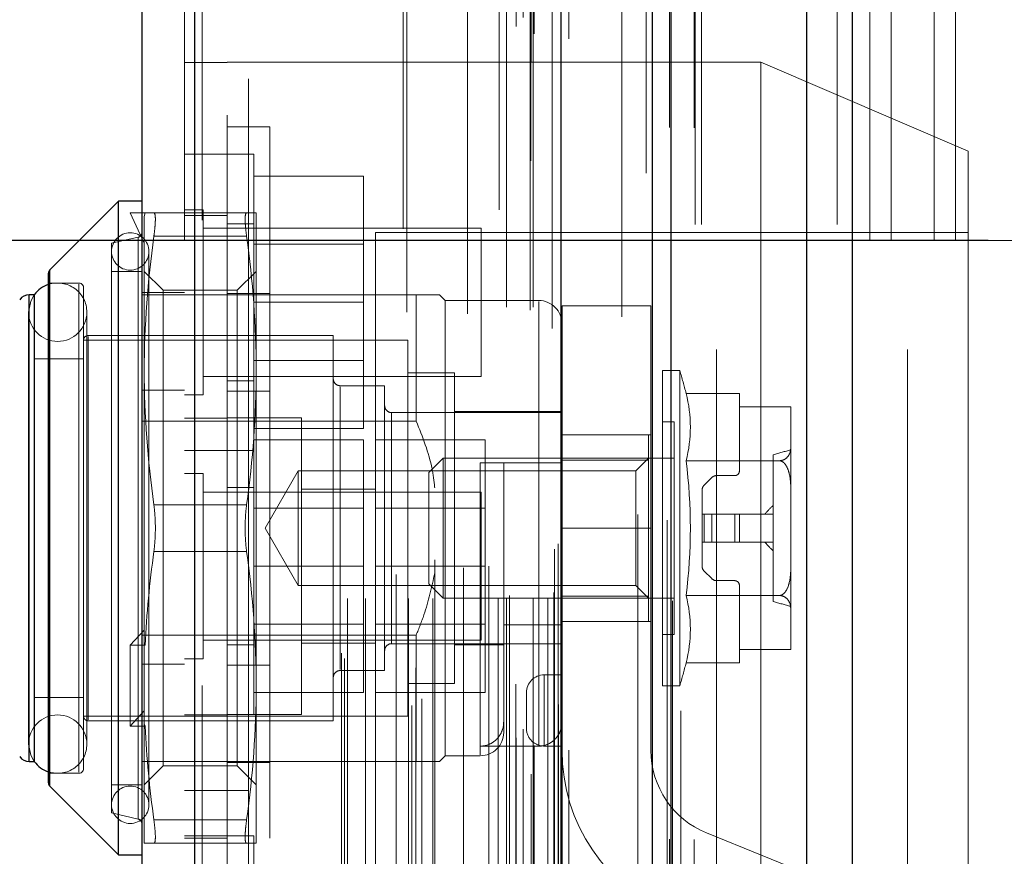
# Model space of a CAD drawing. Header units: inches. Extents: x 0.2 to 10.7, y 0.2 to 7.9.
# Tile 79 of 105: x 6.169 to 6.308, y 3.021 to 3.139. Entities that reach past the tile are written whole.
import ezdxf

# ---------------------------------------------------------------- set-up
doc = ezdxf.new("R2010")
doc.units = ezdxf.units.IN
doc.header["$MEASUREMENT"] = 0
doc.linetypes.add('HIDDEN', pattern=[0.07500000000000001, 0.05, -0.025])
doc.layers.add('DIMENSIONS', color=140, linetype='Continuous')
doc.styles.add('SLDTEXTSTYLE0', font='TXT', dxfattribs={"width": 0.7})
doc.dimstyles.new('SLDDIMSTYLE0', dxfattribs={"dimtxt": 0.0849609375, "dimasz": 0.13, "dimexe": 0, "dimexo": 0.0625, "dimgap": 0.021240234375, "dimtad": 0, "dimtih": 1, "dimtoh": 1, "dimlfac": 12, "dimrnd": 1e-09, "dimzin": 12, "dimdsep": 46, "dimtxsty": 'SLDTEXTSTYLE0', "dimsah": 1, "dimcen": 0.09, "dimadec": 0, "dimazin": 3, "dimtfac": 1, "dimtofl": 0, "dimtmove": 0, "dimatfit": 3, "dimfxl": 0, "dimfrac": 2, "dimtolj": 1, "dimtzin": 12, "dimarcsym": 0})
doc.dimstyles.new('SLDDIMSTYLE1', dxfattribs={"dimtxt": 0.0849609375, "dimasz": 0.13, "dimexe": 0, "dimexo": 0.0625, "dimgap": 0.021240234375, "dimtad": 0, "dimtih": 1, "dimtoh": 1, "dimlfac": 12, "dimrnd": 1e-09, "dimzin": 12, "dimdsep": 46, "dimtxsty": 'SLDTEXTSTYLE0', "dimsah": 1, "dimcen": 0.09, "dimadec": 0, "dimazin": 3, "dimtfac": 1, "dimtmove": 0, "dimatfit": 0, "dimfxl": 0, "dimfrac": 2, "dimtolj": 1, "dimtzin": 12, "dimarcsym": 0})

# ---------------------------------------------------------------- blocks, each defined once
blk = doc.blocks.new('_D_17')
at = {"layer": 'DIMENSIONS'}
for p, q in [((5.902557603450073, 3.107911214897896), (5.902557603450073, 3.357911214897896)), ((6.238682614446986, 3.107911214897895), (5.777557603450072, 3.107911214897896)), ((6.234052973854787, 2.904161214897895), (5.777557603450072, 2.904161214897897)), ((5.902557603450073, 2.670320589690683), (5.902557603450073, 2.904161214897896)), ((5.375091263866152, 2.670320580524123), (5.346561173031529, 2.670320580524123)), ((5.346561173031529, 2.670320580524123), (5.346561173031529, 2.535289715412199)), ((5.627560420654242, 2.670320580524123), (5.656090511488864, 2.670320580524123)), ((5.656090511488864, 2.670320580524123), (5.656090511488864, 2.535289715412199)), ((5.780733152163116, 2.670320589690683), (5.902557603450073, 2.670320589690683)), ((5.346561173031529, 2.535289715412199), (5.375091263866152, 2.535289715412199)), ((5.656090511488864, 2.535289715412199), (5.627560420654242, 2.535289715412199))]:
    blk.add_line(p, q, dxfattribs=at)
for points in [[(5.902557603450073, 3.107911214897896), (5.922557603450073, 3.237911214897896), (5.882557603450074, 3.237911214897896)], [(5.902557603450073, 2.904161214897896), (5.882557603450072, 2.774161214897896), (5.922557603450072, 2.774161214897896)]]:
    blk.add_solid(points, dxfattribs=at)
at = {"layer": 'DIMENSIONS', "char_height": 0.08333333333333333, "attachment_point": 1, "style": 'SLDTEXTSTYLE0'}
for s, insert in [('2.45', (5.375091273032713, 2.796762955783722)), ('62.1', (5.375091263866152, 2.642712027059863))]:
    blk.add_mtext(s, dxfattribs=dict(at, insert=insert))
blk = doc.blocks.new('_D_18')
at = {"layer": 'DIMENSIONS'}
for p, q in [((6.305307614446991, 4.648244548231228), (5.777557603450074, 4.64824454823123)), ((5.902557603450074, 4.648244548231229), (5.902557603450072, 4.081636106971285)), ((5.740983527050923, 3.927585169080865), (5.7124534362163, 3.927585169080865)), ((5.7124534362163, 3.927585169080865), (5.7124534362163, 3.792554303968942)), ((6.064131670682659, 3.927585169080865), (6.092661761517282, 3.927585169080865)), ((6.092661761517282, 3.927585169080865), (6.092661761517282, 3.792554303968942)), ((5.7124534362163, 3.792554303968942), (5.740983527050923, 3.792554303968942)), ((6.092661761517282, 3.792554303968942), (6.064131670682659, 3.792554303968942)), ((5.902557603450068, 3.107911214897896), (5.90255760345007, 3.773534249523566)), ((6.305307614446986, 3.107911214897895), (5.777557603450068, 3.107911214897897))]:
    blk.add_line(p, q, dxfattribs=at)
for points in [[(5.902557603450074, 4.648244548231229), (5.882557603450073, 4.518244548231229), (5.922557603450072, 4.518244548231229)], [(5.902557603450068, 3.107911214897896), (5.922557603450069, 3.237911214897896), (5.88255760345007, 3.237911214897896)]]:
    blk.add_solid(points, dxfattribs=at)
at = {"layer": 'DIMENSIONS', "char_height": 0.08333333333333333, "attachment_point": 1, "style": 'SLDTEXTSTYLE0'}
for s, insert in [('18.48', (5.740983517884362, 4.054027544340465)), ('469.5', (5.740983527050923, 3.899976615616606))]:
    blk.add_mtext(s, dxfattribs=dict(at, insert=insert))
blk = doc.blocks.new('_D_19')
at = {"layer": 'DIMENSIONS'}
for p, q in [((6.208099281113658, 4.763494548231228), (5.289937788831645, 4.763494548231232)), ((5.414937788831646, 4.763494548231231), (5.414937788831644, 4.155225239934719)), ((5.253363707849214, 4.025094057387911), (5.224833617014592, 4.025094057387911)), ((5.224833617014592, 4.025094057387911), (5.224833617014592, 3.890063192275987)), ((5.576511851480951, 4.025094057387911), (5.605041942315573, 4.025094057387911)), ((5.605041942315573, 4.025094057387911), (5.605041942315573, 3.890063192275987)), ((5.224833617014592, 3.890063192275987), (5.253363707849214, 3.890063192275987)), ((5.605041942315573, 3.890063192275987), (5.576511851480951, 3.890063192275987)), ((5.41493778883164, 2.992577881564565), (5.414937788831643, 3.73601227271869)), ((6.208099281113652, 2.992577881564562), (5.289937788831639, 2.992577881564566))]:
    blk.add_line(p, q, dxfattribs=at)
for points in [[(5.414937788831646, 4.763494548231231), (5.394937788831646, 4.633494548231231), (5.434937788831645, 4.633494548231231)], [(5.41493778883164, 2.992577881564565), (5.434937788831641, 3.122577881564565), (5.394937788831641, 3.122577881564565)]]:
    blk.add_solid(points, dxfattribs=at)
at = {"layer": 'DIMENSIONS', "char_height": 0.08333333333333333, "attachment_point": 1, "style": 'SLDTEXTSTYLE0'}
for s, insert in [('21.25', (5.253363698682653, 4.151536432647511)), ('539.8', (5.253363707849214, 3.997485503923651)), ('OPENING', (5.152900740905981, 3.843434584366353))]:
    blk.add_mtext(s, dxfattribs=dict(at, insert=insert))

msp = doc.modelspace()

# ---------------------------------------------------------------- linework, layer by layer
at = {"color": 7, "linetype": 'Continuous', "lineweight": 25}
for p, q in [((6.28617525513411, 4.85599066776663), (6.28617525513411, 2.910161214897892)), ((6.279811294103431, 2.910161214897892), (6.279811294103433, 4.854810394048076)), ((6.258099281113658, 2.910161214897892), (6.258099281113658, 4.845577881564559)), ((6.260735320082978, 2.910161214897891), (6.260735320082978, 4.845836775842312)), ((6.245296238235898, 2.936265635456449), (6.245296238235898, 4.819873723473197)), ((6.193775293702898, 2.9453501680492), (6.193775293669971, 4.810789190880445)), ((6.186338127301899, 4.80784404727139), (6.186338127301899, 2.948295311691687)), ((6.183057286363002, 3.113421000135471), (6.173406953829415, 3.103770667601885)), ((6.186338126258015, 3.113421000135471), (6.183057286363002, 3.113421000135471)), ((6.183057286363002, 3.021557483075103), (6.183057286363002, 3.113421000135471)), ((6.173214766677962, 3.031671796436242), (6.173214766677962, 3.103306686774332)), ((6.173406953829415, 3.03120781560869), (6.173406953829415, 3.103770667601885)), ((6.1712167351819, 3.100297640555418), (6.170505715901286, 3.100297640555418)), ((6.170505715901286, 3.034680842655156), (6.170505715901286, 3.100297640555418)), ((6.171246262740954, 3.034680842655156), (6.171246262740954, 3.100297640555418)), ((6.170505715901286, 3.034680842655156), (6.1712167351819, 3.034680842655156)), ((6.173406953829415, 3.031207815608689), (6.183057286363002, 3.021557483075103)), ((6.183057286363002, 3.021557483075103), (6.186338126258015, 3.021557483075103))]:
    msp.add_line(p, q, dxfattribs=at)
at = {"color": 7, "linetype": 'HIDDEN', "lineweight": 18}
for p, q in [((6.28617525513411, 4.85599066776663), (6.28617525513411, 2.910161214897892)), ((6.28617525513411, 2.910161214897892), (6.28617525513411, 4.855990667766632)), ((6.28617525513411, 2.910161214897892), (6.28617525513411, 4.855990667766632)), ((6.279811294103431, 2.910161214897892), (6.279811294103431, 4.854810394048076)), ((6.284053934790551, 2.910161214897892), (6.284053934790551, 4.854810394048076)), ((6.284053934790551, 2.910161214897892), (6.284053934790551, 4.854810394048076)), ((6.260735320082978, 2.910161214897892), (6.260735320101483, 4.845836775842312)), ((6.264099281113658, 2.910161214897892), (6.264099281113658, 4.845577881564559)), ((6.264977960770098, 2.910161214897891), (6.264977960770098, 4.845836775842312)), ((6.264977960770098, 2.910161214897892), (6.264977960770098, 4.845836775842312)), ((6.260481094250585, 2.923795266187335), (6.260481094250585, 4.832344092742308)), ((6.241070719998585, 2.932931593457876), (6.241070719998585, 4.823207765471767)), ((6.24107071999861, 2.932931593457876), (6.24107071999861, 4.823207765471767)), ((6.246338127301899, 2.936265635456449), (6.246338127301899, 4.819873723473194)), ((6.238932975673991, 2.938000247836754), (6.238932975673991, 4.818139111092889)), ((6.240986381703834, 4.819113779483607), (6.240986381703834, 2.93702557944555)), ((6.241496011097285, 2.936935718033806), (6.24149601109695, 4.819203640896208)), ((6.239925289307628, 2.939255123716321), (6.239925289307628, 4.816922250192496)), ((6.257225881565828, 4.817390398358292), (6.257225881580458, 2.938753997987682)), ((6.257225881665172, 4.817388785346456), (6.257225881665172, 2.938762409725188)), ((6.245371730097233, 2.941749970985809), (6.245371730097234, 4.814389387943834)), ((6.24539854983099, 2.941959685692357), (6.24539854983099, 4.814179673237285)), ((6.224258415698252, 2.942563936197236), (6.224258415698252, 4.813575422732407)), ((6.225689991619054, 2.943488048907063), (6.225689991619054, 4.812647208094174)), ((6.244920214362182, 2.942713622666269), (6.244920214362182, 4.813425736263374)), ((6.244920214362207, 2.942713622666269), (6.244920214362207, 4.813425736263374)), ((6.23653512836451, 4.812234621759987), (6.23653512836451, 2.943912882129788)), ((6.193775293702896, 4.810789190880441), (6.193775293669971, 2.945350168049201)), ((6.194817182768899, 2.9453501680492), (6.194817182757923, 4.810789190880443)), ((6.194817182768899, 4.810789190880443), (6.194817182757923, 2.945350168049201)), ((6.238901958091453, 2.94554737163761), (6.238901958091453, 4.810591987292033)), ((6.22307799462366, 4.809542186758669), (6.22307799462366, 2.946592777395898)), ((6.224842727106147, 2.947866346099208), (6.224842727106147, 4.808273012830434)), ((6.192338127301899, 4.807844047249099), (6.192338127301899, 2.948295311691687)), ((6.214825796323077, 2.949168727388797), (6.214825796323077, 4.806970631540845)), ((6.214393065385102, 2.949899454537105), (6.214393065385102, 4.806239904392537)), ((6.253789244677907, 4.806088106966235), (6.253789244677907, 2.950026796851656)), ((6.215226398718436, 2.95761668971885), (6.215226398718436, 4.798522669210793)), ((6.21522639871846, 2.95761668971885), (6.21522639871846, 4.798522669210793)), ((6.217758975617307, 2.95761668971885), (6.217758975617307, 4.798522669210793)), ((6.223793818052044, 2.957616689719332), (6.223793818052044, 4.798522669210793)), ((6.22723883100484, 2.95761668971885), (6.22723883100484, 4.798522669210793)), ((6.23640944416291, 2.95761668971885), (6.23640944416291, 4.798522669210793)), ((6.237582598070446, 4.798522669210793), (6.237582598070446, 2.95761668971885)), ((6.23758259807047, 2.95761668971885), (6.23758259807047, 4.798522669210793)), ((6.241332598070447, 2.95761668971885), (6.241332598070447, 4.798522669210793)), ((6.241332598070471, 4.798522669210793), (6.241332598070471, 2.95761668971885)), ((6.243406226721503, 2.95761668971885), (6.243406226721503, 4.798522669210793)), ((6.243406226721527, 2.95761668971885), (6.243406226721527, 4.798522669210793)), ((6.223581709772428, 4.797858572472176), (6.223581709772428, 2.958281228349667)), ((6.232110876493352, 4.79762135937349), (6.232110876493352, 2.958516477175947)), ((6.237999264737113, 2.958033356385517), (6.237999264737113, 4.798106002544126)), ((6.24091593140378, 4.798106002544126), (6.24091593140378, 2.958033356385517)), ((6.244249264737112, 2.958450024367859), (6.244249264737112, 4.797689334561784)), ((6.244249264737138, 2.958450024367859), (6.244249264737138, 4.797689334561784)), ((6.222067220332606, 2.960982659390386), (6.222067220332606, 4.795156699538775)), ((6.244004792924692, 4.795528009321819), (6.244004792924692, 2.960611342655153)), ((6.227507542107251, 2.963020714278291), (6.227507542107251, 4.793125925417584)), ((6.231563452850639, 2.96191187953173), (6.231563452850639, 4.794227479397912)), ((6.231563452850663, 2.96191187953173), (6.231563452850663, 4.794227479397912)), ((6.235118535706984, 2.962157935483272), (6.235118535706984, 4.793969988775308)), ((6.244319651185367, 2.964529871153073), (6.244319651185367, 4.79160948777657)), ((6.244319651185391, 2.964529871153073), (6.244319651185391, 4.79160948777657)), ((6.244866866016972, 2.965302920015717), (6.244866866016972, 4.790836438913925)), ((6.244866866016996, 2.965302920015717), (6.244866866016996, 4.790836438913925)), ((6.260192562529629, 2.968614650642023), (6.260192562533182, 4.787490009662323)), ((6.25605875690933, 2.969393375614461), (6.25605875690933, 4.786745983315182)), ((6.267099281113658, 2.992577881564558), (6.267099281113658, 4.763494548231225)), ((6.267099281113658, 2.992577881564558), (6.267099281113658, 4.763494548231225)), ((6.267099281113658, 2.992577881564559), (6.267099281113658, 4.763494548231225)), ((6.267099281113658, 2.992577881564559), (6.267099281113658, 4.763494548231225)), ((6.198338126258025, 4.725528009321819), (6.198338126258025, 3.030611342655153)), ((6.201338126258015, 3.030611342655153), (6.201338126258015, 4.725528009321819)), ((6.201338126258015, 3.030611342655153), (6.201338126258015, 4.725528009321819)), ((6.201338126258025, 4.725528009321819), (6.201338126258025, 3.030611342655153)), ((6.201338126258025, 4.725528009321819), (6.201338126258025, 3.030611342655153)), ((6.288682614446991, 3.107911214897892), (6.288682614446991, 3.659744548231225)), ((6.288682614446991, 3.107911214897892), (6.288682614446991, 3.659744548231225)), ((6.291682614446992, 3.107911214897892), (6.291682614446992, 3.659744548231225)), ((6.297682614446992, 3.107911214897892), (6.297682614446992, 3.659744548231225)), ((6.300682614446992, 3.107911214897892), (6.300682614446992, 3.659744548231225)), ((6.300682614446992, 3.107911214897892), (6.300682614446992, 3.659744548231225)), ((6.293932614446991, 2.992577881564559), (6.293932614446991, 3.309869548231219)), ((6.198338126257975, 3.132930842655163), (6.192338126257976, 3.132930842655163)), ((6.273338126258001, 3.132972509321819), (6.198338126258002, 3.132972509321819)), ((6.273338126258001, 3.132972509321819), (6.273338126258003, 3.062139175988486)), ((6.302504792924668, 3.120472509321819), (6.273338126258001, 3.132972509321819)), ((6.204338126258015, 3.123905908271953), (6.198338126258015, 3.123905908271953)), ((6.204338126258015, 3.123905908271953), (6.204338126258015, 3.01107257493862)), ((6.198338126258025, 3.120055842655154), (6.192338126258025, 3.120055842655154)), ((6.202088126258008, 3.120055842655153), (6.198338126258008, 3.120055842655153)), ((6.202088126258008, 3.078389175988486), (6.202088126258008, 3.120055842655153)), ((6.302504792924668, 3.120472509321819), (6.302504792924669, 3.062139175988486)), ((6.202088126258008, 3.116972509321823), (6.217504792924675, 3.116972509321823)), ((6.217504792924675, 3.099222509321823), (6.217504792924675, 3.116972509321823)), ((6.184697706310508, 3.111780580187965), (6.186666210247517, 3.107516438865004)), ((6.186795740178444, 3.111780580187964), (6.184697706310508, 3.111780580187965)), ((6.186795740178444, 3.111780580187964), (6.186666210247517, 3.111291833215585)), ((6.188023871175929, 3.111780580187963), (6.201056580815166, 3.111780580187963)), ((6.198338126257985, 3.111430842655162), (6.192338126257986, 3.111430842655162)), ((6.194942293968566, 3.112243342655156), (6.192338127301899, 3.112243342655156)), ((6.194942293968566, 3.086201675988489), (6.194942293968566, 3.112243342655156)), ((6.202414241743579, 3.089634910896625), (6.202414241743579, 3.111780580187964)), ((6.186666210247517, 3.089634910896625), (6.186666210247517, 3.111291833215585)), ((6.202088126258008, 3.110264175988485), (6.198338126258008, 3.110264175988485)), ((6.234004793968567, 3.109639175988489), (6.194942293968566, 3.109639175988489)), ((6.219171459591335, 3.109014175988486), (6.219171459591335, 3.015264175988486)), ((6.302504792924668, 3.109014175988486), (6.219171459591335, 3.109014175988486)), ((6.234004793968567, 3.088805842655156), (6.234004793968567, 3.109639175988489)), ((6.185829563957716, 3.108382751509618), (6.182073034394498, 3.107515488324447)), ((6.182073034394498, 3.027462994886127), (6.182073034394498, 3.107515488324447)), ((6.185829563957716, 3.108345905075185), (6.185829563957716, 3.02663257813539)), ((6.188023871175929, 3.10849974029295), (6.201056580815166, 3.108499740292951)), ((6.188023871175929, 3.108499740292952), (6.201056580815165, 3.108499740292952)), ((6.217504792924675, 3.107385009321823), (6.202088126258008, 3.107385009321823)), ((6.288682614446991, 3.107911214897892), (6.264099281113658, 3.107911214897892)), ((6.291682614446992, 3.107911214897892), (6.288682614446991, 3.107911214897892)), ((6.300682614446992, 3.107911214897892), (6.291682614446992, 3.107911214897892)), ((6.355307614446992, 3.107911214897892), (6.300682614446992, 3.107911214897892)), ((6.187322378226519, 3.028611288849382), (6.187322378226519, 3.106367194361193)), ((6.173406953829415, 3.103770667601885), (6.173406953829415, 3.067489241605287)), ((6.186338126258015, 3.103578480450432), (6.182073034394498, 3.103578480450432)), ((6.189330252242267, 3.100914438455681), (6.186666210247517, 3.103578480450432)), ((6.202414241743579, 3.103578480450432), (6.199750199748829, 3.100914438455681)), ((6.17747985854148, 3.101938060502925), (6.173214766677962, 3.101938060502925)), ((6.17747985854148, 3.101791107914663), (6.17747985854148, 3.033187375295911)), ((6.170505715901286, 3.100297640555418), (6.170505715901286, 3.067489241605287)), ((6.171246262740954, 3.100297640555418), (6.1712167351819, 3.100297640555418)), ((6.178136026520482, 3.033696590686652), (6.178136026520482, 3.101281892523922)), ((6.22488799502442, 3.100297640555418), (6.186338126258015, 3.100297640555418)), ((6.192338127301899, 3.100597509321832), (6.186338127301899, 3.100597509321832)), ((6.189330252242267, 3.05077664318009), (6.189330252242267, 3.100914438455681)), ((6.199750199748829, 3.100914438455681), (6.189330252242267, 3.100914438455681)), ((6.204338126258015, 3.100447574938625), (6.198338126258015, 3.100447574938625)), ((6.199750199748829, 3.05077664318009), (6.199750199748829, 3.100914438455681)), ((6.22488799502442, 3.082523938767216), (6.22488799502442, 3.100297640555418)), ((6.228989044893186, 3.099477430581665), (6.228168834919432, 3.100297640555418)), ((6.202088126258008, 3.099222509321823), (6.217504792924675, 3.099222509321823)), ((6.217504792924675, 3.081472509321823), (6.217504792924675, 3.099222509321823)), ((6.228989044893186, 3.035501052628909), (6.228989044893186, 3.099477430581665)), ((6.242112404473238, 3.099477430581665), (6.228989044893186, 3.099477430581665)), ((6.242112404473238, 3.036848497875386), (6.242112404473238, 3.099326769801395)), ((6.170396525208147, 3.097837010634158), (6.170396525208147, 3.037141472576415)), ((6.178598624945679, 3.037141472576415), (6.178598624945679, 3.097837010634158)), ((6.245393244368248, 3.067490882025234), (6.245393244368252, 3.098740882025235)), ((6.257893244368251, 3.098740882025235), (6.245393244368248, 3.098740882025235)), ((6.257893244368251, 3.067490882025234), (6.257893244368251, 3.098740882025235)), ((6.223739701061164, 3.093900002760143), (6.178136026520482, 3.093900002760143)), ((6.213241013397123, 3.094556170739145), (6.178792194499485, 3.094556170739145)), ((6.178792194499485, 3.09440789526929), (6.178792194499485, 3.040570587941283)), ((6.213241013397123, 3.040422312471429), (6.213241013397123, 3.094556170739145)), ((6.223739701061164, 3.041078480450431), (6.223739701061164, 3.093900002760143)), ((6.178136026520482, 3.091275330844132), (6.171246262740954, 3.091275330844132)), ((6.202088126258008, 3.091060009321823), (6.217504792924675, 3.091060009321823)), ((6.186666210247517, 3.0512705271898), (6.186666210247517, 3.089634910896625)), ((6.202414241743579, 3.045343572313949), (6.202414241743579, 3.089634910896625)), ((6.23030138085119, 3.089306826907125), (6.223739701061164, 3.089306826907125)), ((6.23030138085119, 3.04567165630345), (6.23030138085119, 3.089306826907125)), ((6.259500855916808, 3.045343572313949), (6.259500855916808, 3.089634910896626)), ((6.261942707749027, 3.089634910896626), (6.259500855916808, 3.089634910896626)), ((6.261942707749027, 3.045343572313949), (6.261942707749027, 3.089634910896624)), ((6.194942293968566, 3.088805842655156), (6.234004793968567, 3.088805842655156)), ((6.198338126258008, 3.088180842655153), (6.202088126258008, 3.088180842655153)), ((6.192338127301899, 3.086888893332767), (6.186338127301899, 3.086888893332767)), ((6.204338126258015, 3.086738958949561), (6.198338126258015, 3.086738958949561)), ((6.220458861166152, 3.087502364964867), (6.214225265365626, 3.087502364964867)), ((6.214225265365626, 3.087356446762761), (6.214225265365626, 3.047622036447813)), ((6.220458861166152, 3.047476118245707), (6.220458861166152, 3.087502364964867)), ((6.262831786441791, 3.086431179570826), (6.27032762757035, 3.086431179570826)), ((6.27032762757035, 3.084536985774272), (6.27032762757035, 3.086431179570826)), ((6.192338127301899, 3.086201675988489), (6.194942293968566, 3.086201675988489)), ((6.245393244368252, 3.083729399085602), (6.221443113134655, 3.083729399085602)), ((6.221443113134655, 3.083691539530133), (6.221443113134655, 3.051286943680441)), ((6.245393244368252, 3.083893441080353), (6.23030138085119, 3.083893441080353)), ((6.277544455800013, 3.084536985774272), (6.27032762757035, 3.084536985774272)), ((6.27032762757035, 3.075527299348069), (6.27032762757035, 3.084536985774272)), ((6.27754547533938, 3.084447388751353), (6.27754547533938, 3.08447809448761)), ((6.27754547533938, 3.07894400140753), (6.27754547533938, 3.084447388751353)), ((6.22488799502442, 3.082523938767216), (6.186338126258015, 3.082523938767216)), ((6.198338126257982, 3.082930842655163), (6.192338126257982, 3.082930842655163)), ((6.202088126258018, 3.08297250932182), (6.198338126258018, 3.08297250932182)), ((6.208754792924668, 3.08297250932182), (6.202088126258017, 3.08297250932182)), ((6.208754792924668, 3.041305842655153), (6.208754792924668, 3.08297250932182)), ((6.261141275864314, 3.082417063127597), (6.259500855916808, 3.082417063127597)), ((6.261141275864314, 3.052561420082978), (6.261141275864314, 3.082417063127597)), ((6.202088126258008, 3.081472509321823), (6.217504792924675, 3.081472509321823)), ((6.202088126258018, 3.079889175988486), (6.217504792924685, 3.079889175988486)), ((6.217504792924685, 3.062139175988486), (6.217504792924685, 3.079889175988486)), ((6.219171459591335, 3.079889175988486), (6.234588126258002, 3.079889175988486)), ((6.234588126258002, 3.062139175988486), (6.234588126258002, 3.079889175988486)), ((6.245393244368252, 3.080615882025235), (6.257893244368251, 3.080615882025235)), ((6.2575323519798, 3.08061260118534), (6.245393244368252, 3.08061260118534)), ((6.2575323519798, 3.077055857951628), (6.2575323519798, 3.08061260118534)), ((6.192338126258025, 3.078389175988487), (6.198338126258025, 3.078389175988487)), ((6.198338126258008, 3.078389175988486), (6.202088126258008, 3.078389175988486)), ((6.202088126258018, 3.062139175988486), (6.202088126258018, 3.078389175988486)), ((6.27754547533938, 3.072992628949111), (6.27754547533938, 3.07894400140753)), ((6.228705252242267, 3.077331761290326), (6.226692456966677, 3.075318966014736)), ((6.228705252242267, 3.057646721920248), (6.228705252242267, 3.077331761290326)), ((6.261141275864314, 3.077331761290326), (6.228705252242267, 3.077331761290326)), ((6.2575323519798, 3.077055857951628), (6.245393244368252, 3.077055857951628)), ((6.2575323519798, 3.077331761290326), (6.25575577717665, 3.075555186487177)), ((6.2575323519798, 3.057922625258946), (6.2575323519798, 3.077055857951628)), ((6.262831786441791, 3.076960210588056), (6.275968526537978, 3.076960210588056)), ((6.27508484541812, 3.057171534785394), (6.27508484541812, 3.07780694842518)), ((6.208323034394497, 3.075555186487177), (6.203666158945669, 3.067489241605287)), ((6.208323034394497, 3.059423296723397), (6.208323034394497, 3.075555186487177)), ((6.25575577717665, 3.075555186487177), (6.208323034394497, 3.075555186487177)), ((6.233910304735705, 3.076675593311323), (6.233910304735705, 3.035646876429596)), ((6.245393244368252, 3.076675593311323), (6.237191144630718, 3.076675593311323)), ((6.237191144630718, 3.076675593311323), (6.237191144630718, 3.053898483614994)), ((6.25575577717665, 3.067489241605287), (6.25575577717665, 3.075555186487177)), ((6.194942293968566, 3.07516000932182), (6.192338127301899, 3.07516000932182)), ((6.194942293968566, 3.062139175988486), (6.194942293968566, 3.07516000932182)), ((6.226692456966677, 3.059659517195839), (6.226692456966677, 3.075318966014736)), ((6.265366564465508, 3.073518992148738), (6.266430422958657, 3.074582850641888)), ((6.267126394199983, 3.074871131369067), (6.269671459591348, 3.074871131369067)), ((6.202088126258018, 3.073180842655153), (6.198338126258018, 3.073180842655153)), ((6.219171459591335, 3.072972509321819), (6.208754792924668, 3.072972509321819)), ((6.265078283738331, 3.069457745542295), (6.265078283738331, 3.072823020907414)), ((6.27754547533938, 3.061985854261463), (6.27754547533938, 3.072992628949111)), ((6.234004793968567, 3.072555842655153), (6.194942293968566, 3.072555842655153)), ((6.234004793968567, 3.062139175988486), (6.234004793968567, 3.072555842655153)), ((6.188023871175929, 3.0707700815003), (6.201056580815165, 3.0707700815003)), ((6.18802387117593, 3.0707700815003), (6.201056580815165, 3.0707700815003)), ((6.217504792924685, 3.070301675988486), (6.202088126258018, 3.070301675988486)), ((6.234588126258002, 3.070301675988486), (6.219171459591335, 3.070301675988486)), ((6.265078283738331, 3.069457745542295), (6.265078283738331, 3.065520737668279)), ((6.265366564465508, 3.069457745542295), (6.265078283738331, 3.069457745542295)), ((6.266430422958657, 3.069457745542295), (6.265366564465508, 3.069457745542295)), ((6.265366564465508, 3.069457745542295), (6.265366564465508, 3.065520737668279)), ((6.265366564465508, 3.069457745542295), (6.265366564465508, 3.065520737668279)), ((6.267126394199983, 3.069457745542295), (6.266430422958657, 3.069457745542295)), ((6.266430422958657, 3.069457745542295), (6.266430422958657, 3.065520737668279)), ((6.266430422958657, 3.069457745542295), (6.266430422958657, 3.065520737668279)), ((6.269671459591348, 3.069457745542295), (6.267126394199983, 3.069457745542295)), ((6.267126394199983, 3.069457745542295), (6.267126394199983, 3.065520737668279)), ((6.267126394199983, 3.069457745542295), (6.267126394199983, 3.065520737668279)), ((6.269671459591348, 3.069457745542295), (6.269671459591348, 3.065520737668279)), ((6.27032762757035, 3.069457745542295), (6.269671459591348, 3.069457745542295)), ((6.269671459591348, 3.069457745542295), (6.269671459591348, 3.065520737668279)), ((6.27508484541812, 3.069457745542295), (6.27032762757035, 3.069457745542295)), ((6.27032762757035, 3.069457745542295), (6.27032762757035, 3.065520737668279)), ((6.170505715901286, 3.067489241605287), (6.170505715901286, 3.034680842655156)), ((6.173406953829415, 3.067489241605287), (6.173406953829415, 3.03120781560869)), ((6.203666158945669, 3.067489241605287), (6.208323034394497, 3.059423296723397)), ((6.245393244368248, 3.067490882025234), (6.245393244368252, 3.036240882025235)), ((6.245393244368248, 3.067490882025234), (6.257893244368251, 3.067490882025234)), ((6.245393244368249, 3.067490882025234), (6.257893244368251, 3.067490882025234)), ((6.25575577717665, 3.059423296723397), (6.25575577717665, 3.067489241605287)), ((6.257893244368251, 3.036240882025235), (6.257893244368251, 3.067490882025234)), ((6.265366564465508, 3.065520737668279), (6.265078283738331, 3.065520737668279)), ((6.265078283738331, 3.062155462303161), (6.265078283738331, 3.065520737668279)), ((6.266430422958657, 3.065520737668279), (6.265366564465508, 3.065520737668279)), ((6.267126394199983, 3.065520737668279), (6.266430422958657, 3.065520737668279)), ((6.269671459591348, 3.065520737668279), (6.267126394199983, 3.065520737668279)), ((6.27032762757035, 3.065520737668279), (6.269671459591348, 3.065520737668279)), ((6.27508484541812, 3.065520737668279), (6.27032762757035, 3.065520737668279)), ((6.18802387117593, 3.064208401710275), (6.201056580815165, 3.064208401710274)), ((6.188023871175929, 3.064208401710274), (6.201056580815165, 3.064208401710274)), ((6.194942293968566, 3.049118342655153), (6.194942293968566, 3.062139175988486)), ((6.202088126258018, 3.041305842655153), (6.202088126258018, 3.062139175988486)), ((6.202088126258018, 3.062139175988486), (6.217504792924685, 3.062139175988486)), ((6.217504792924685, 3.044389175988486), (6.217504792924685, 3.062139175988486)), ((6.219171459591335, 3.062139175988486), (6.234588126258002, 3.062139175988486)), ((6.234004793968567, 3.05172250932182), (6.234004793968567, 3.062139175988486)), ((6.234588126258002, 3.044389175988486), (6.234588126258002, 3.062139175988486)), ((6.273338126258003, 3.062139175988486), (6.273338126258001, 2.991305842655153)), ((6.27754547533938, 3.056034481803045), (6.27754547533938, 3.061985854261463)), ((6.302504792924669, 3.062139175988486), (6.302504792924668, 3.003805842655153)), ((6.266430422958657, 3.060395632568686), (6.265366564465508, 3.061459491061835)), ((6.208323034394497, 3.059423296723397), (6.25575577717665, 3.059423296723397)), ((6.226692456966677, 3.059659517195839), (6.228705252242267, 3.057646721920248)), ((6.25575577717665, 3.059423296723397), (6.2575323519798, 3.057646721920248)), ((6.269671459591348, 3.060107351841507), (6.267126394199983, 3.060107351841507)), ((6.27032762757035, 3.050441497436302), (6.27032762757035, 3.059451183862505)), ((6.228705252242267, 3.057646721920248), (6.261141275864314, 3.057646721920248)), ((6.2575323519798, 3.057922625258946), (6.245393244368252, 3.057922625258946)), ((6.2575323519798, 3.054365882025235), (6.2575323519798, 3.057922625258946)), ((6.262831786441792, 3.058018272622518), (6.27596852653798, 3.058018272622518)), ((6.27754547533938, 3.050531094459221), (6.27754547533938, 3.056034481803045)), ((6.202088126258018, 3.053976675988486), (6.217504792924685, 3.053976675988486)), ((6.219171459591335, 3.053976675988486), (6.234588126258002, 3.053976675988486)), ((6.245393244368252, 3.053898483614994), (6.237191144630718, 3.053898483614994)), ((6.237191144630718, 3.040291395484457), (6.237191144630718, 3.053898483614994)), ((6.245393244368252, 3.054365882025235), (6.257893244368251, 3.054365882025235)), ((6.186666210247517, 3.05315822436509), (6.184697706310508, 3.05102615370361)), ((6.22488799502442, 3.052454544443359), (6.186338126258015, 3.052454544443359)), ((6.22488799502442, 3.034680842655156), (6.22488799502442, 3.052454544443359)), ((6.259500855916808, 3.052561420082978), (6.261141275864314, 3.052561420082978)), ((6.184697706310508, 3.039660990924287), (6.184697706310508, 3.05102615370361)), ((6.184697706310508, 3.05102615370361), (6.186795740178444, 3.05102615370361)), ((6.186795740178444, 3.05102615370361), (6.186666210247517, 3.0512705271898)), ((6.186666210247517, 3.0512705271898), (6.186666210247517, 3.041793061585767)), ((6.189330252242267, 3.034064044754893), (6.189330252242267, 3.05077664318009)), ((6.194942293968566, 3.05172250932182), (6.234004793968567, 3.05172250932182)), ((6.198338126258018, 3.051097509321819), (6.202088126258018, 3.051097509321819)), ((6.199750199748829, 3.034064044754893), (6.199750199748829, 3.05077664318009)), ((6.208754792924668, 3.051305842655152), (6.219171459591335, 3.051305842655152)), ((6.221443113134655, 3.051249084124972), (6.245393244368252, 3.051249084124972)), ((6.23030138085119, 3.051085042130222), (6.237191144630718, 3.051085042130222)), ((6.27032762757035, 3.050441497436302), (6.277544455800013, 3.050441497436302)), ((6.27032762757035, 3.048547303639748), (6.27032762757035, 3.050441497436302)), ((6.27754547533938, 3.050500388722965), (6.27754547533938, 3.050531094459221)), ((6.192338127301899, 3.049118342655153), (6.194942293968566, 3.049118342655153)), ((6.192338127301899, 3.048389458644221), (6.186338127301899, 3.048389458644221)), ((6.204338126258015, 3.048239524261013), (6.198338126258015, 3.048239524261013)), ((6.262831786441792, 3.048547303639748), (6.27032762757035, 3.048547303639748)), ((6.214225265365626, 3.047476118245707), (6.220458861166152, 3.047476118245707)), ((6.242893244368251, 3.046865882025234), (6.242893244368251, 3.036865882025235)), ((6.242893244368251, 3.046865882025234), (6.245393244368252, 3.046865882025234)), ((6.242893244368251, 3.036865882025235), (6.242893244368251, 3.046865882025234)), ((6.202414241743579, 3.02319790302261), (6.202414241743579, 3.045343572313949)), ((6.223739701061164, 3.04567165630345), (6.23030138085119, 3.04567165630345)), ((6.259500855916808, 3.045343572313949), (6.261942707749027, 3.045343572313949)), ((6.171246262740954, 3.043703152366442), (6.178136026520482, 3.043703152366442)), ((6.202088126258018, 3.044389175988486), (6.217504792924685, 3.044389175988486)), ((6.219171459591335, 3.044389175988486), (6.234588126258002, 3.044389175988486)), ((6.240393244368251, 3.044365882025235), (6.240393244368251, 3.039365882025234)), ((6.178136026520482, 3.041078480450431), (6.223739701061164, 3.041078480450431)), ((6.186666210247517, 3.041793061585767), (6.184697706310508, 3.039660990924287)), ((6.186666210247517, 3.039905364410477), (6.186666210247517, 3.041793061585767)), ((6.192338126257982, 3.041264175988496), (6.198338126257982, 3.041264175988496)), ((6.198338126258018, 3.041305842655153), (6.202088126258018, 3.041305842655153)), ((6.202088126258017, 3.041305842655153), (6.208754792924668, 3.041305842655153)), ((6.178792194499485, 3.040422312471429), (6.213241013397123, 3.040422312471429)), ((6.184697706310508, 3.039660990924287), (6.186795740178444, 3.039660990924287)), ((6.186795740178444, 3.039660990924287), (6.186666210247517, 3.039905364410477)), ((6.186666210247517, 3.02319790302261), (6.186666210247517, 3.039905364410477)), ((6.237191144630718, 3.038781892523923), (6.237191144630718, 3.040291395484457)), ((6.242112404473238, 3.036848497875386), (6.233910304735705, 3.036848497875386)), ((6.242893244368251, 3.036865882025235), (6.245393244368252, 3.036865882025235)), ((6.228168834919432, 3.034680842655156), (6.228989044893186, 3.035501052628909)), ((6.228989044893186, 3.035501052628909), (6.233910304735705, 3.035501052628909)), ((6.1712167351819, 3.034680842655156), (6.171246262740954, 3.034680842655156)), ((6.192338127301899, 3.034680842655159), (6.186338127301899, 3.034680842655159)), ((6.186666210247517, 3.031400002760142), (6.189330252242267, 3.034064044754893)), ((6.189330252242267, 3.034064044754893), (6.199750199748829, 3.034064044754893)), ((6.22488799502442, 3.034680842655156), (6.192338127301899, 3.034680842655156)), ((6.204338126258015, 3.03453090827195), (6.198338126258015, 3.03453090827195)), ((6.199750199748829, 3.034064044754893), (6.202414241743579, 3.031400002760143)), ((6.173214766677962, 3.03304042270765), (6.17747985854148, 3.03304042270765)), ((6.182073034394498, 3.031400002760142), (6.186338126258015, 3.031400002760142)), ((6.201338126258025, 3.030611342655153), (6.192338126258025, 3.030611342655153)), ((6.198338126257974, 2.976680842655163), (6.198338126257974, 3.030611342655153)), ((6.201338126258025, 3.030611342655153), (6.201338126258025, 2.960611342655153)), ((6.182073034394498, 3.027462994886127), (6.185829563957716, 3.026595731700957)), ((6.188023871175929, 3.026478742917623), (6.201056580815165, 3.026478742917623)), ((6.188023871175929, 3.026478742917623), (6.201056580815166, 3.026478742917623)), ((6.198338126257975, 3.024264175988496), (6.192338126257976, 3.024264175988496)), ((6.202088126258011, 3.024264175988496), (6.198338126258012, 3.024264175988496)), ((6.202088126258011, 2.982597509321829), (6.202088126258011, 3.024264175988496)), ((6.288099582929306, 3.015596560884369), (6.26570674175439, 3.024652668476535)), ((6.188023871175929, 3.02319790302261), (6.201056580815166, 3.02319790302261)), ((6.192338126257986, 3.023930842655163), (6.198338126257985, 3.023930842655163))]:
    msp.add_line(p, q, dxfattribs=at)
at = {"color": 7, "linetype": 'HIDDEN', "lineweight": 18, "flags": 128}
for points in [[(6.263988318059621, 2.923734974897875), (6.263988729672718, 3.8705156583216), (6.263988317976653, 4.832400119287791)], [(6.262088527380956, 2.941792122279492), (6.262088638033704, 3.83945412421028), (6.26208852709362, 4.814335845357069)], [(6.26208852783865, 2.941780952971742), (6.262088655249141, 3.862955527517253), (6.262088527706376, 4.81436044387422)], [(6.253789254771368, 4.806111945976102), (6.253789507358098, 3.838395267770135), (6.253789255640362, 2.950027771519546)], [(6.260917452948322, 2.957235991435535), (6.260918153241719, 3.897900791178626), (6.260917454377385, 4.798902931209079)], [(6.260917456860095, 2.957252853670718), (6.260918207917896, 3.862955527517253), (6.260917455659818, 4.798904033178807)], [(6.253801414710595, 4.797201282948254), (6.253801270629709, 3.885620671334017), (6.253801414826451, 2.958939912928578)], [(6.1712167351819, 3.100297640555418), (6.170708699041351, 3.099406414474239), (6.170396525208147, 3.097837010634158)], [(6.170396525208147, 3.037141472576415), (6.170708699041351, 3.035572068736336), (6.1712167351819, 3.034680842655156)]]:
    msp.add_lwpolyline(points, dxfattribs=at)
at = {"color": 7, "linetype": 'HIDDEN', "lineweight": 18}
for centre, radius, start, end in [((6.184697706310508, 3.106367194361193), 0.002624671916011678, 0, 180), ((6.185681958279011, 3.109022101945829), 0.0006561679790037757, 283.0000000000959, 359.9999999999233), ((6.184697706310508, 3.106367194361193), 0.002624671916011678, 180, 0), ((6.174497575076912, 3.097837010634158), 0.004101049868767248, 0, 108.2280527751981), ((6.177479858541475, 3.101281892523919), 0.0006561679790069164, 3.102185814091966e-10, 89.99999999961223), ((6.242112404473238, 3.096196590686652), 0.003280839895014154, 0, 90), ((6.174497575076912, 3.097837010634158), 0.004101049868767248, 180, 0), ((6.178792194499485, 3.093900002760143), 0.0006561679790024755, 90, 180), ((6.188359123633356, 3.067489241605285), 0.07684383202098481, 14.27044514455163, 16.74966025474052), ((6.214225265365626, 3.088486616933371), 0.0009842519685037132, 180, 270.0000000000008), ((6.244401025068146, 3.081695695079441), 0.01902939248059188, 345.590465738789, 14.40953426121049), ((6.221443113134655, 3.084713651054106), 0.0009842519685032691, 179.9999999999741, 270.0000000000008), ((6.273670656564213, 3.084448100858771), 0.003874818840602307, 359.9894702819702, 1.314429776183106), ((6.275844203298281, 3.084478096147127), 0.001701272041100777, 359.999944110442, 1.98369290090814), ((6.273670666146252, 3.084448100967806), 0.003874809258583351, 359.989468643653, 1.314431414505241), ((6.749773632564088, 1.381287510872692), 1.761677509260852, 105.5486178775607, 105.6317027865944), ((6.188359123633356, 3.067489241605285), 0.07507247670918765, 352.752385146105, 7.247614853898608), ((6.269671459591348, 3.075527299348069), 0.0006561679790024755, 270.0000000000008, 0), ((6.267126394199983, 3.073886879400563), 0.0009842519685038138, 90, 135.0000000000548), ((6.266062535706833, 3.072823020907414), 0.0009842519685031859, 135.0000000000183, 180), ((6.266062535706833, 3.062155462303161), 0.0009842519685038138, 180, 225.0000000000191), ((6.267126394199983, 3.061091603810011), 0.0009842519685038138, 224.999999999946, 270.0000000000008), ((6.269671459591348, 3.059451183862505), 0.0006561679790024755, 0, 90), ((6.244401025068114, 3.053282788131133), 0.01902939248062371, 345.5904657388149, 14.40953426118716), ((6.749774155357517, 4.753692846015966), 1.761679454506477, 254.3682972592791, 254.4513820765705), ((6.221443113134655, 3.050264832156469), 0.0009842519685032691, 90, 180.0000000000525), ((6.273670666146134, 3.050530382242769), 0.003874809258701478, 358.685568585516, 0.01053135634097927), ((6.273670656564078, 3.050530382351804), 0.003874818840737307, 358.6855702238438, 0.01052971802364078), ((6.275844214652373, 3.050500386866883), 0.001701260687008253, 358.0163004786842, 6.250990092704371e-05), ((6.188359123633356, 3.067489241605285), 0.07684383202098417, 343.2503397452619, 345.7295548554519), ((6.214225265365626, 3.046491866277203), 0.0009842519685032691, 90, 180.0000000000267), ((6.242893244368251, 3.044365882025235), 0.002499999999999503, 90, 180), ((6.174497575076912, 3.037141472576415), 0.004101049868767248, 0, 180), ((6.178792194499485, 3.041078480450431), 0.0006561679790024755, 180, 270.0000000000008), ((6.242893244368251, 3.039365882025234), 0.002499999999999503, 180, 270.0000000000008), ((6.233910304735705, 3.038781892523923), 0.00328083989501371, 270.0000000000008, 359.9999999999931), ((6.174497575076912, 3.037141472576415), 0.004101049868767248, 251.7719472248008, 0), ((6.270393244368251, 3.036240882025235), 0.02500000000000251, 180, 247.9806186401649), ((6.270393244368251, 3.036240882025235), 0.01250000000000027, 180, 247.9806186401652), ((6.177479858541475, 3.033696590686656), 0.0006561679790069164, 270.0000000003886, 359.9999999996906), ((6.184697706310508, 3.028611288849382), 0.002624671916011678, 0, 180), ((6.184697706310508, 3.028611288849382), 0.002624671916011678, 180, 0), ((6.185681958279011, 3.025956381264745), 0.0006561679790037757, 3.877732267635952e-11, 76.99999999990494)]:
    msp.add_arc(centre, radius, start, end, dxfattribs=at)
at = {"color": 7, "linetype": 'Continuous', "lineweight": 25}
for centre, radius, start, end in [((6.17387093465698, 3.103306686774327), 0.0006561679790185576, 135.0000000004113, 179.9999999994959), ((6.174497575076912, 3.097837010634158), 0.004101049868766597, 108.2280527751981, 143.1301023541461), ((6.170505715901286, 3.098657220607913), 0.001640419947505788, 90, 145.1500954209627), ((6.170505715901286, 3.036321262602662), 0.001640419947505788, 214.8499045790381, 270.0000000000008), ((6.174497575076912, 3.037141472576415), 0.004101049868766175, 216.8698976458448, 251.7719472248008), ((6.17387093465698, 3.031671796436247), 0.0006561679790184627, 180.0000000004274, 224.9999999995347)]:
    msp.add_arc(centre, radius, start, end, dxfattribs=at)
at = {"color": 7, "linetype": 'HIDDEN', "lineweight": 18}
for points in [[(6.186795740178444, 3.111780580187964), (6.186995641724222, 3.111780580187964), (6.187425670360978, 3.111780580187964), (6.188023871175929, 3.111780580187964)], [(6.201056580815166, 3.111780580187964), (6.201912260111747, 3.111780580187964), (6.202414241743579, 3.111780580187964), (6.202414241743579, 3.111780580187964)], [(6.188023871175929, 3.10849974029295), (6.187168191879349, 3.102233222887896), (6.186666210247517, 3.095947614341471), (6.186666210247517, 3.089634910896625)], [(6.202414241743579, 3.089634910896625), (6.202414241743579, 3.095947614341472), (6.201912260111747, 3.102233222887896), (6.201056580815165, 3.108499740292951)], [(6.186666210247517, 3.089634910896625), (6.186666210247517, 3.083322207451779), (6.187168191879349, 3.077036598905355), (6.188023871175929, 3.0707700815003)], [(6.201056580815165, 3.0707700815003), (6.201912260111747, 3.077036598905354), (6.202414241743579, 3.083322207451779), (6.202414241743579, 3.089634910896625)], [(6.275084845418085, 3.070685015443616), (6.274670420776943, 3.070300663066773), (6.274272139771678, 3.069900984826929), (6.273919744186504, 3.069457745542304)], [(6.273919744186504, 3.06552073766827), (6.274272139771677, 3.065077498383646), (6.274670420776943, 3.064677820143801), (6.275084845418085, 3.064293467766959)], [(6.186795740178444, 3.05102615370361), (6.186995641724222, 3.055434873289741), (6.187425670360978, 3.059827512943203), (6.18802387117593, 3.064208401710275)], [(6.202414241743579, 3.045343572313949), (6.202414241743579, 3.051656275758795), (6.201912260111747, 3.057941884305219), (6.201056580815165, 3.064208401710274)], [(6.201056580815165, 3.026478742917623), (6.201912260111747, 3.032745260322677), (6.202414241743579, 3.039030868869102), (6.202414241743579, 3.045343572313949)], [(6.188023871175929, 3.026478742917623), (6.187425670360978, 3.030859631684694), (6.186995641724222, 3.035252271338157), (6.186795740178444, 3.039660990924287)], [(6.18802387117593, 3.02319790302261), (6.187168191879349, 3.02319790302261), (6.186666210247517, 3.02319790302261), (6.186666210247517, 3.02319790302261)], [(6.202414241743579, 3.02319790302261), (6.202414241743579, 3.02319790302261), (6.201912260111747, 3.02319790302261), (6.201056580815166, 3.02319790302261)]]:
    msp.add_open_spline(points, degree=3, dxfattribs=at)
for points, knots in [([(6.188023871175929, 3.111780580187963), (6.188091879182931, 3.111780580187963), (6.18814287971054, 3.111706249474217), (6.188212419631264, 3.111410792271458), (6.188230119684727, 3.11118821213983), (6.188230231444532, 3.11061750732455), (6.188212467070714, 3.110261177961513), (6.18814337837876, 3.10945426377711), (6.188091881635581, 3.108997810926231), (6.188023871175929, 3.108499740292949)], [0, 0, 0, 0, 0.25, 0.25, 0.5, 0.5, 0.75, 0.75, 1, 1, 1, 1]), ([(6.201056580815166, 3.108499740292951), (6.200988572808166, 3.108997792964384), (6.200937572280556, 3.109449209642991), (6.200868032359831, 3.110259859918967), (6.200850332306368, 3.110614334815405), (6.200850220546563, 3.111185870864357), (6.200867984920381, 3.111409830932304), (6.200937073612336, 3.111704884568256), (6.200988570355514, 3.111780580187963), (6.201056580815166, 3.111780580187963)], [0, 0, 0, 0, 0.25, 0.25, 0.5, 0.5, 0.75, 0.75, 1, 1, 1, 1]), ([(6.224887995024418, 3.100297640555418), (6.225691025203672, 3.100297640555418), (6.227321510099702, 3.100297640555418), (6.228323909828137, 3.100297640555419), (6.228105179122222, 3.100297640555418), (6.228076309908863, 3.100297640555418)], [0, 0, 0, 0, 0.4572276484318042, 0.9283620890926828, 1, 1, 1, 1]), ([(6.22488799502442, 3.082523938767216), (6.22578470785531, 3.080325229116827), (6.227025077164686, 3.077283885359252), (6.227402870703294, 3.074039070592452), (6.227507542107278, 3.073140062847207)], [0, 0, 0, 0, 0.7229401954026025, 0.9999999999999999, 0.9999999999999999, 0.9999999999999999, 0.9999999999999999]), ([(6.275968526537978, 3.076960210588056), (6.276162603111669, 3.07696772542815), (6.276342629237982, 3.077010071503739), (6.276644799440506, 3.077128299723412), (6.276769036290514, 3.07720319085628), (6.277081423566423, 3.077444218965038), (6.277213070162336, 3.077625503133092), (6.277500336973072, 3.078180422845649), (6.27754547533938, 3.078562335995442), (6.27754547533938, 3.07894400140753)], [0, 0, 0, 0, 0.1249999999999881, 0.1249999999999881, 0.2499999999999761, 0.2499999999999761, 0.4999999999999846, 0.4999999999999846, 1, 1, 1, 1]), ([(6.27754547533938, 3.072992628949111), (6.27754547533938, 3.073756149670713), (6.277500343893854, 3.074520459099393), (6.277212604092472, 3.075631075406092), (6.277079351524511, 3.075995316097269), (6.276770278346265, 3.076472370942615), (6.276645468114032, 3.076623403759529), (6.276342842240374, 3.076860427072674), (6.276162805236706, 3.0769451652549), (6.275968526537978, 3.076960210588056)], [0, 0, 0, 0, 0.5000000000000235, 0.5000000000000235, 0.7499999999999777, 0.7499999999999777, 0.8749999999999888, 0.8749999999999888, 1, 1, 1, 1]), ([(6.237191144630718, 3.076675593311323), (6.237191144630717, 3.076675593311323), (6.237111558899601, 3.076675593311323), (6.236794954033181, 3.076675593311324), (6.236560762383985, 3.076675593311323), (6.235661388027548, 3.076675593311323), (6.234799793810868, 3.076675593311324), (6.233910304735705, 3.076675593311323)], [0, 0, 0, 0, 0.2500000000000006, 0.2500000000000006, 0.5000000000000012, 0.5000000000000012, 1, 1, 1, 1]), ([(6.188023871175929, 3.0707700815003), (6.188091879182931, 3.070272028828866), (6.18814287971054, 3.069746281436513), (6.188212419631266, 3.068640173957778), (6.188230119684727, 3.068063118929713), (6.188230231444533, 3.066920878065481), (6.188212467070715, 3.066340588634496), (6.18814337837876, 3.065238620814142), (6.188091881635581, 3.064706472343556), (6.18802387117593, 3.064208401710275)], [0, 0, 0, 0, 0.25, 0.25, 0.5, 0.5, 0.75, 0.75, 1, 1, 1, 1]), ([(6.201056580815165, 3.064208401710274), (6.200988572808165, 3.064706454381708), (6.200937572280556, 3.065232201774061), (6.20086803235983, 3.066338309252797), (6.200850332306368, 3.066915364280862), (6.200850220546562, 3.068057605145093), (6.20086798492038, 3.068637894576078), (6.200937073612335, 3.069739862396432), (6.200988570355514, 3.070272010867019), (6.201056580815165, 3.0707700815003)], [0, 0, 0, 0, 0.25, 0.25, 0.5, 0.5, 0.75, 0.75, 1, 1, 1, 1]), ([(6.27596852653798, 3.058018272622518), (6.276162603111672, 3.058033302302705), (6.276342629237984, 3.058117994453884), (6.276644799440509, 3.05835445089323), (6.276769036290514, 3.058504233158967), (6.277081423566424, 3.058986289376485), (6.277213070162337, 3.059348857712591), (6.277500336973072, 3.060458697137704), (6.27754547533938, 3.061222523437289), (6.27754547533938, 3.061985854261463)], [0, 0, 0, 0, 0.1249999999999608, 0.1249999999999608, 0.2499999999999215, 0.2499999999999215, 0.4999999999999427, 0.4999999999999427, 1, 1, 1, 1]), ([(6.227507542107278, 3.061200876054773), (6.227070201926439, 3.059212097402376), (6.226413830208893, 3.05622728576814), (6.225269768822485, 3.053398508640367), (6.22488799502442, 3.052454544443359)], [0, 0, 0, 0, 0.6662995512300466, 0.9999999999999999, 0.9999999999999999, 0.9999999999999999, 0.9999999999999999]), ([(6.27754547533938, 3.056034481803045), (6.27754547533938, 3.056416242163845), (6.277500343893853, 3.056798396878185), (6.277212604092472, 3.057353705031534), (6.277079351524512, 3.057535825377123), (6.276770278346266, 3.057774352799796), (6.276645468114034, 3.057849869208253), (6.276342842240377, 3.057968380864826), (6.276162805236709, 3.058010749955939), (6.27596852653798, 3.058018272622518)], [0, 0, 0, 0, 0.5000000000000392, 0.5000000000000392, 0.7500000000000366, 0.7500000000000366, 0.8750000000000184, 0.8750000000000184, 1, 1, 1, 1]), ([(6.233910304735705, 3.036848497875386), (6.234354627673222, 3.036848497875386), (6.234791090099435, 3.036942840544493), (6.235595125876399, 3.037299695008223), (6.23596050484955, 3.037563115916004), (6.236557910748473, 3.03820455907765), (6.236794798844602, 3.038587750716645), (6.237109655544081, 3.039406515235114), (6.237191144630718, 3.039847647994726), (6.237191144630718, 3.040291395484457)], [0, 0, 0, 0, 0.25, 0.25, 0.5, 0.5, 0.75, 0.75, 1, 1, 1, 1]), ([(6.242112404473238, 3.036848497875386), (6.242556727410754, 3.036848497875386), (6.242993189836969, 3.036942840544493), (6.243797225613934, 3.037299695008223), (6.244162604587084, 3.037563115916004), (6.244760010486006, 3.03820455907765), (6.244996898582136, 3.038587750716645), (6.245311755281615, 3.039406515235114), (6.245393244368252, 3.039847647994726), (6.245393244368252, 3.040291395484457)], [0, 0, 0, 0, 0.25, 0.25, 0.5, 0.5, 0.75, 0.75, 1, 1, 1, 1]), ([(6.22488799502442, 3.034680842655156), (6.225691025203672, 3.034680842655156), (6.227321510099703, 3.034680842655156), (6.228323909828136, 3.034680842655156), (6.228105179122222, 3.034680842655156), (6.228076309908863, 3.034680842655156)], [0, 0, 0, 0, 0.4572276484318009, 0.9283620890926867, 1, 1, 1, 1]), ([(6.188023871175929, 3.026478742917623), (6.188091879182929, 3.025980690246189), (6.18814287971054, 3.025529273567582), (6.188212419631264, 3.024718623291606), (6.188230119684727, 3.024364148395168), (6.188230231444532, 3.023792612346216), (6.188212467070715, 3.02356865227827), (6.18814337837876, 3.023273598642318), (6.188091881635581, 3.02319790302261), (6.18802387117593, 3.02319790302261)], [0, 0, 0, 0, 0.2500000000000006, 0.2500000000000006, 0.5000000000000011, 0.5000000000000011, 0.7500000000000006, 0.7500000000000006, 1, 1, 1, 1]), ([(6.201056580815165, 3.02319790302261), (6.200988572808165, 3.02319790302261), (6.200937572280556, 3.023272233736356), (6.200868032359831, 3.023567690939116), (6.200850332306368, 3.023790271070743), (6.200850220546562, 3.024360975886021), (6.20086798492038, 3.02471730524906), (6.200937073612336, 3.025524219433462), (6.200988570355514, 3.025980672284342), (6.201056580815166, 3.026478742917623)], [0, 0, 0, 0, 0.2500000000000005, 0.2500000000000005, 0.500000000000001, 0.500000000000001, 0.7500000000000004, 0.7500000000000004, 1, 1, 1, 1])]:
    msp.add_open_spline(points, degree=3, knots=knots, dxfattribs=at)

# ---------------------------------------------------------------- dimensions: what is measured, and where the dimension line sits
at = {"layer": 'DIMENSIONS'}
dim = msp.add_linear_dim(base=(5.414937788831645, 4.763494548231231), p1=(6.258099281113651, 2.992577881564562), p2=(6.258099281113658, 4.763494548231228), angle=90.0000000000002, text='<>\\POPENING', dimstyle='SLDDIMSTYLE0', dxfattribs=at)
dim.commit()
dim.dimension.update_dxf_attribs({"geometry": '_D_19', "text_midpoint": (5.414937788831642, 3.945618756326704), "dimtype": 160})
for base, p1, p2, dimstyle, picture, middle in [((5.902557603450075, 4.64824454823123), (6.355307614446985, 3.107911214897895), (6.355307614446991, 4.648244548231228), 'SLDDIMSTYLE0', '_D_18', (5.902557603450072, 3.927585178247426)), ((5.902557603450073, 2.904161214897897), (6.288682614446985, 3.107911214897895), (6.284052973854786, 2.904161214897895), 'SLDDIMSTYLE1', '_D_17', (5.902557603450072, 2.670320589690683))]:
    dim = msp.add_linear_dim(base=base, p1=p1, p2=p2, angle=90.0000000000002, dimstyle=dimstyle, dxfattribs=at)
    dim.commit()
    dim.dimension.update_dxf_attribs({"geometry": picture, "text_midpoint": middle, "dimtype": 160})

doc.saveas('drawing.dxf')
